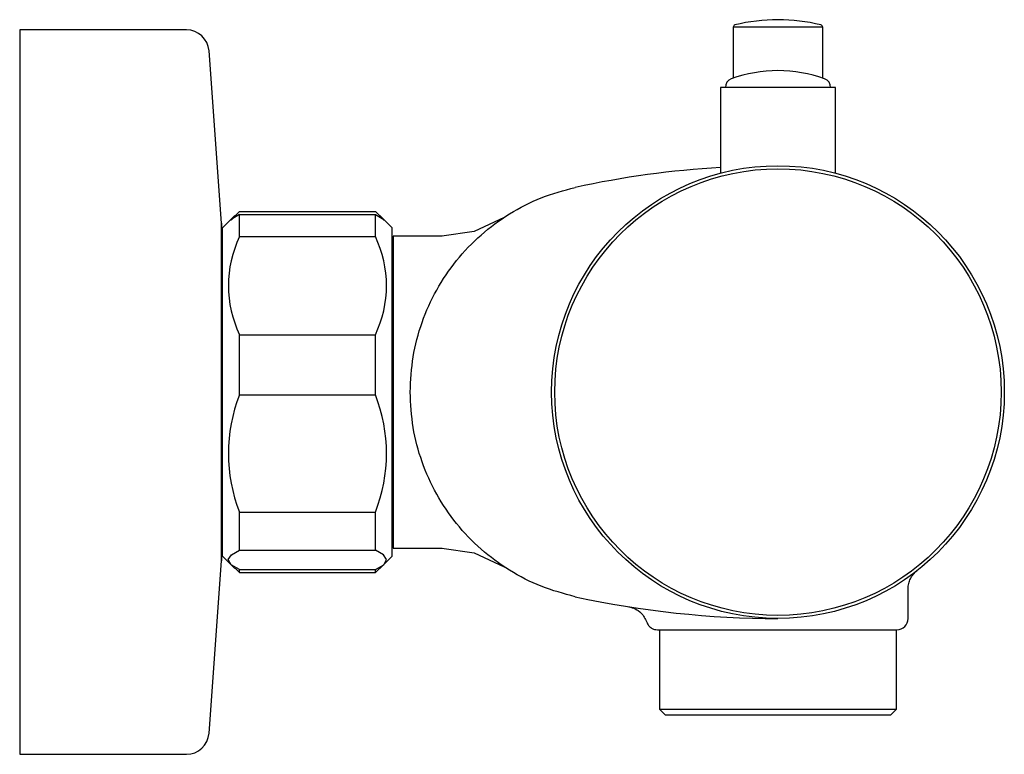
# Model space of a CAD drawing. Header units: millimetres. Extents: x 4070.2132 to 4070.3002, y 1816.9026 to 1816.9675.
import ezdxf

# ---------------------------------------------------------------- set-up
doc = ezdxf.new("R2010")
doc.units = ezdxf.units.MM
doc.layers.add('SANINDUSA', color=3, linetype='Continuous')

msp = doc.modelspace()

# ---------------------------------------------------------------- linework, layer by layer
at = {"layer": 'SANINDUSA'}
for p, q in [((4070.276284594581, 1816.966835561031), (4070.276284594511, 1816.962322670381)), ((4070.284184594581, 1816.966835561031), (4070.276284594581, 1816.966835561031)), ((4070.284184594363, 1816.962322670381), (4070.284184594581, 1816.966835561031)), ((4070.227965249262, 1816.966591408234), (4070.21322815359, 1816.966591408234)), ((4070.21322815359, 1816.966591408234), (4070.21322815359, 1816.902591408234)), ((4070.231054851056, 1816.949502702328), (4070.229960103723, 1816.964734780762)), ((4070.275159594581, 1816.961491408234), (4070.27515959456, 1816.953944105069)), ((4070.285309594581, 1816.961491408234), (4070.275159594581, 1816.961491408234)), ((4070.28530959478, 1816.953952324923), (4070.285309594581, 1816.961491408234)), ((4070.28530959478, 1816.953944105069), (4070.28530959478, 1816.953952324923)), ((4070.232656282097, 1816.950533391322), (4070.244656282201, 1816.950533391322)), ((4070.231054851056, 1816.949502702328), (4070.231054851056, 1816.941907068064)), ((4070.231835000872, 1816.949770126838), (4070.231156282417, 1816.949091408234)), ((4070.232247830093, 1816.950182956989), (4070.231835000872, 1816.949770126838)), ((4070.232656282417, 1816.948329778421), (4070.232656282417, 1816.950266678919)), ((4070.232656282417, 1816.950266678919), (4070.244656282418, 1816.950266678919)), ((4070.244656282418, 1816.948329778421), (4070.244656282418, 1816.950266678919)), ((4070.245477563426, 1816.949770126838), (4070.245064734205, 1816.950182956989)), ((4070.246156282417, 1816.949091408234), (4070.245477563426, 1816.949770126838)), ((4070.231060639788, 1816.919841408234), (4070.231060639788, 1816.949341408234)), ((4070.231156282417, 1816.920091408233), (4070.231156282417, 1816.949091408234)), ((4070.246156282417, 1816.936809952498), (4070.246156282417, 1816.949091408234)), ((4070.231156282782, 1816.948441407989), (4070.231060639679, 1816.948441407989)), ((4070.232656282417, 1816.948329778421), (4070.244656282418, 1816.948329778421)), ((4070.250560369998, 1816.948366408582), (4070.246234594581, 1816.948366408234)), ((4070.246234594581, 1816.948366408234), (4070.246234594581, 1816.920816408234)), ((4070.246234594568, 1816.94459140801), (4070.246156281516, 1816.94459140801)), ((4070.231054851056, 1816.941907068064), (4070.231054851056, 1816.919680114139)), ((4070.232656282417, 1816.934358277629), (4070.232656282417, 1816.939651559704)), ((4070.232656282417, 1816.939651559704), (4070.244656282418, 1816.939651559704)), ((4070.244656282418, 1816.934358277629), (4070.244656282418, 1816.939651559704)), ((4070.246156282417, 1816.920091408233), (4070.246156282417, 1816.936809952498)), ((4070.232656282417, 1816.934358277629), (4070.244656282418, 1816.934358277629)), ((4070.299272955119, 1816.928462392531), (4070.299273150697, 1816.928464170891)), ((4070.246156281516, 1816.924591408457), (4070.246234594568, 1816.924591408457)), ((4070.232656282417, 1816.920619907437), (4070.232656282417, 1816.923976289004)), ((4070.232656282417, 1816.923976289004), (4070.244656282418, 1816.923976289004)), ((4070.244656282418, 1816.920619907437), (4070.244656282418, 1816.923976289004)), ((4070.231060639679, 1816.920741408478), (4070.231156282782, 1816.920741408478)), ((4070.246234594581, 1816.920816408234), (4070.250560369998, 1816.920816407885)), ((4070.231156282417, 1816.920091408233), (4070.231835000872, 1816.919412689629)), ((4070.232656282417, 1816.920619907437), (4070.244656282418, 1816.920619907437)), ((4070.245477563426, 1816.919412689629), (4070.246156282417, 1816.920091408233)), ((4070.229960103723, 1816.904448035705), (4070.231054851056, 1816.919680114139)), ((4070.231835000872, 1816.919412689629), (4070.232247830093, 1816.918999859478)), ((4070.232274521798, 1816.919026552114), (4070.232656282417, 1816.918649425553)), ((4070.245038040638, 1816.919026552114), (4070.244656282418, 1816.918649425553)), ((4070.245064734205, 1816.918999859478), (4070.245477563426, 1816.919412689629)), ((4070.232656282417, 1816.918649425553), (4070.232656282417, 1816.918916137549)), ((4070.232656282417, 1816.918916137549), (4070.244656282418, 1816.918916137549)), ((4070.232656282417, 1816.918649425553), (4070.244656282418, 1816.918649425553)), ((4070.244656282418, 1816.918649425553), (4070.244656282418, 1816.918916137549)), ((4070.291734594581, 1816.914591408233), (4070.291734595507, 1816.91723161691)), ((4070.269752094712, 1816.913591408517), (4070.269752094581, 1816.906591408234)), ((4070.290717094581, 1816.906591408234), (4070.290717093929, 1816.913591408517)), ((4070.269752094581, 1816.906591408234), (4070.270252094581, 1816.906091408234)), ((4070.269752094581, 1816.906591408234), (4070.290717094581, 1816.906591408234)), ((4070.270252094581, 1816.906091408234), (4070.290217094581, 1816.906091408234)), ((4070.290217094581, 1816.906091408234), (4070.290717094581, 1816.906591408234)), ((4070.21322815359, 1816.902591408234), (4070.227965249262, 1816.902591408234))]:
    msp.add_line(p, q, dxfattribs=at)
at = {"layer": 'SANINDUSA', "flags": 128}
for points in [[(4070.231918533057, 1816.949784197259), (4070.231930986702, 1816.949816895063), (4070.232656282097, 1816.950533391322)], [(4070.245394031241, 1816.949784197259), (4070.245381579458, 1816.949816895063), (4070.244656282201, 1816.950533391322)], [(4070.232656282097, 1816.950266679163), (4070.231910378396, 1816.949839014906), (4070.231870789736, 1816.949767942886)], [(4070.244656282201, 1816.950266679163), (4070.245402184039, 1816.949839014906), (4070.245441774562, 1816.949767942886)], [(4070.256033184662, 1816.950023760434), (4070.253398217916, 1816.948789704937), (4070.250519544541, 1816.948366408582)], [(4070.250519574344, 1816.920816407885), (4070.253398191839, 1816.920393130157), (4070.256033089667, 1816.919159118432)], [(4070.232656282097, 1816.918916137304), (4070.231910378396, 1816.919343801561), (4070.231657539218, 1816.919797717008), (4070.231930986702, 1816.920209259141), (4070.232656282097, 1816.920619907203)], [(4070.244656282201, 1816.918916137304), (4070.245402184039, 1816.919343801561), (4070.245655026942, 1816.919797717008), (4070.245381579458, 1816.920209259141), (4070.244656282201, 1816.920619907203)]]:
    msp.add_lwpolyline(points, dxfattribs=at)
at = {"layer": 'SANINDUSA'}
for radius in [0.02, 0.01972500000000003]:
    msp.add_circle((4070.280234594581, 1816.934591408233), radius, dxfattribs=at)
for centre, radius, start, end in [((4070.276484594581, 1816.966835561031), 0.0001999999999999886, 103.8616551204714, 180), ((4070.280234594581, 1816.951638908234), 0.01585250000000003, 76.13834487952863, 103.8616551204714), ((4070.283984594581, 1816.966835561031), 0.0002000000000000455, 0, 76.13834487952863), ((4070.227965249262, 1816.964591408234), 0.002, 4.110846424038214, 90), ((4070.280234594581, 1816.950991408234), 0.01199999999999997, 69.89345734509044, 110.1065426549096), ((4070.276384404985, 1816.961508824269), 0.0007999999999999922, 110.1065426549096, 181.247430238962), ((4070.284084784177, 1816.961508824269), 0.000800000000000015, 358.7525697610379, 69.89345734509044), ((4070.280234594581, 1816.8700080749), 0.08458333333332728, 93.43981275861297, 102.2310071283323), ((4070.228810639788, 1816.949341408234), 0.00225, 0, 4.110846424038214), ((4070.241712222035, 1816.943990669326), 0.0100418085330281, 154.3988165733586, 205.6011834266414), ((4070.235600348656, 1816.943990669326), 0.01004180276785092, 334.3988008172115, 25.60119918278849), ((4070.245794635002, 1816.929167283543), 0.01412666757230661, 158.440907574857, 201.559092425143), ((4070.231517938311, 1816.929167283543), 0.01412665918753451, 338.4408941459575, 21.55910585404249), ((4070.228810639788, 1816.919841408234), 0.002249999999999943, 355.8891535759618, 0), ((4070.280234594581, 1816.999174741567), 0.08458333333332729, 257.7689928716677, 270), ((4070.290734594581, 1816.914591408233), 0.001, 270, 0), ((4070.227965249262, 1816.904591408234), 0.002, 270, 355.8891535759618)]:
    msp.add_arc(centre, radius, start, end, dxfattribs=at)
for points, knots in [([(4070.247734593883, 1816.934591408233), (4070.247785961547, 1816.935637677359), (4070.247888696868, 1816.937730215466), (4070.248712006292, 1816.940778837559), (4070.250000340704, 1816.943649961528), (4070.251765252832, 1816.946260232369), (4070.253942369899, 1816.948538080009), (4070.256475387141, 1816.950405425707), (4070.259280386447, 1816.951855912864), (4070.261303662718, 1816.952399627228), (4070.262315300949, 1816.952671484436)], [0, 0, 0, 0, 0.1250000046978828, 0.2499999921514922, 0.3749999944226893, 0.4999999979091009, 0.6250000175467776, 0.74999997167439, 0.8749999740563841, 1, 1, 1, 1]), ([(4070.262315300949, 1816.916511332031), (4070.261303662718, 1816.916783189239), (4070.259280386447, 1816.917326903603), (4070.256475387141, 1816.918777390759), (4070.253942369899, 1816.920644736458), (4070.251765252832, 1816.922922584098), (4070.250000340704, 1816.925532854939), (4070.248712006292, 1816.928403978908), (4070.247888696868, 1816.931452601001), (4070.247785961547, 1816.933545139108), (4070.247734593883, 1816.934591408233)], [0, 0, 0, 0, 0.125000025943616, 0.2500000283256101, 0.3749999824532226, 0.5000000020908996, 0.6250000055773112, 0.7500000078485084, 0.8749999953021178, 1, 1, 1, 1]), ([(4070.291734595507, 1816.917226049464), (4070.29174451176, 1816.91737755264), (4070.291764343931, 1816.917680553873), (4070.291923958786, 1816.918110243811), (4070.292164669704, 1816.918500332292), (4070.292391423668, 1816.918702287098), (4070.292504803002, 1816.918803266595)], [0, 0, 0, 0, 0.2500041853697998, 0.4999999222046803, 0.749994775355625, 1, 1, 1, 1]), ([(4070.267046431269, 1816.915625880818), (4070.267244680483, 1816.915575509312), (4070.267641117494, 1816.915474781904), (4070.268254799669, 1816.915043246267), (4070.268490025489, 1816.914567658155), (4070.268633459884, 1816.914277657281)], [0, 0, 0, 0, 0.2807554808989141, 0.5614239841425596, 1, 1, 1, 1]), ([(4070.268633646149, 1816.914277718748), (4070.268681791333, 1816.914170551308), (4070.268778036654, 1816.913956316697), (4070.269031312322, 1816.913739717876), (4070.26930768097, 1816.913614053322), (4070.269491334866, 1816.913598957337), (4070.269583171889, 1816.913591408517)], [0, 0, 0, 0, 0.279854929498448, 0.5594480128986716, 0.7796998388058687, 1, 1, 1, 1]), ([(4070.269870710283, 1816.913591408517), (4070.27024676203, 1816.913591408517), (4070.270998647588, 1816.913591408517), (4070.273450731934, 1816.913591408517), (4070.276614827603, 1816.913591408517), (4070.279028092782, 1816.913591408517), (4070.280234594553, 1816.913591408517)], [0, 0, 0, 0, 0.2497389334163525, 0.4993331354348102, 0.7496937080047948, 1, 1, 1, 1]), ([(4070.280234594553, 1816.913591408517), (4070.281118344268, 1816.913591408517), (4070.282885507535, 1816.913591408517), (4070.284421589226, 1816.913591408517), (4070.28518948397, 1816.913591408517)], [0, 0, 0, 0, 0.5000951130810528, 1, 1, 1, 1]), ([(4070.287364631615, 1816.913591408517), (4070.287860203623, 1816.913591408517), (4070.288862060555, 1816.913591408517), (4070.289916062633, 1816.913591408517), (4070.29060797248, 1816.913591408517), (4070.290692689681, 1816.913591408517), (4070.290734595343, 1816.913591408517)], [0, 0, 0, 0, 0.2473267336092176, 0.4999999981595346, 0.7526732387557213, 1, 1, 1, 1])]:
    msp.add_open_spline(points, degree=3, knots=knots, dxfattribs=at)
for points in [[(4070.269583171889, 1816.913591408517), (4070.269870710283, 1816.913591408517)], [(4070.28518948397, 1816.913591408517), (4070.287364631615, 1816.913591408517)]]:
    msp.add_open_spline(points, degree=1, dxfattribs=at)

doc.saveas('drawing.dxf')
